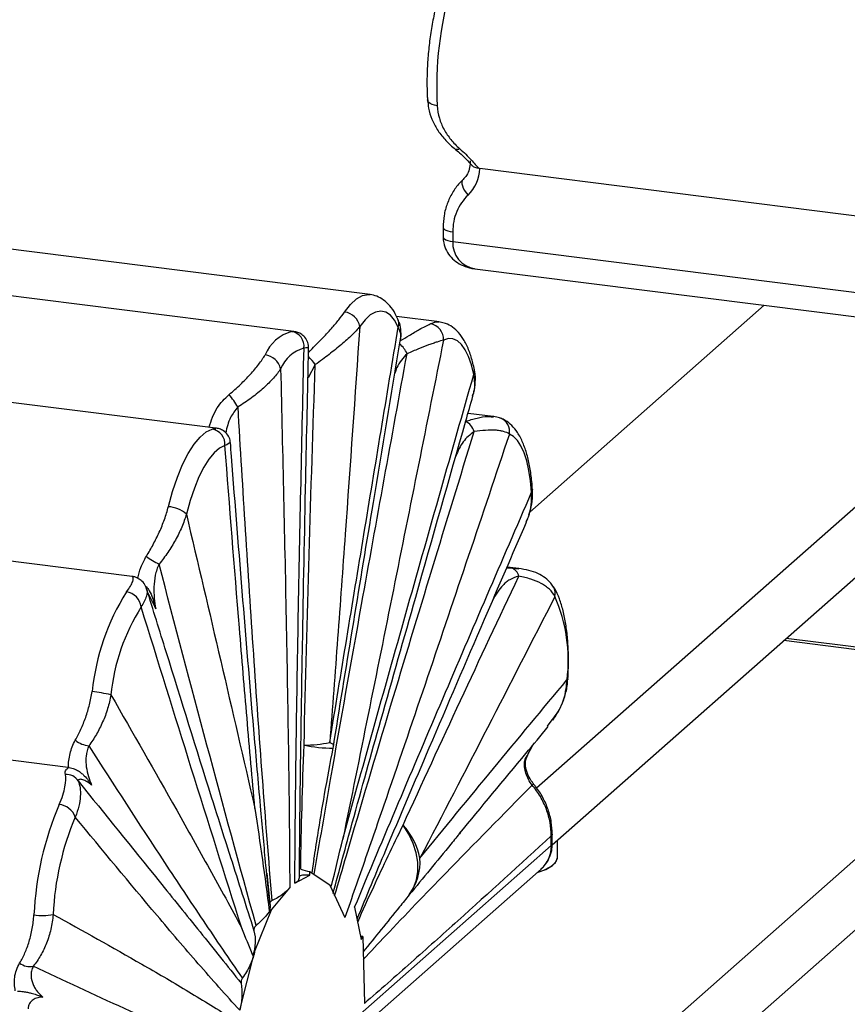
# Paper-space layout '_Dimétrica' of a CAD drawing. Header units: millimetres. Extents: x -787 to -323, y -1059 to 481.
# Tile 4 of 11: x -693 to -583, y 113 to 244. Entities that reach past the tile are written whole.
import ezdxf

# ---------------------------------------------------------------- set-up
doc = ezdxf.new("R2010")
doc.units = ezdxf.units.MM

psp = doc.layouts.new('_Dimétrica')

# ---------------------------------------------------------------- linework, layer by layer
at = {"color": 7, "linetype": 'Continuous', "lineweight": 25}
for p, q in [((-549.22, 213.9), (-631.81, 224.31)), ((-646.48, 207.46), (-736.28, 218.77)), ((-636.71, 216.46), (-636.71, 215.16)), ((-635.42, 215.83), (-635.42, 214.54)), ((-656.69, 202.51), (-746.3, 213.8)), ((-635.42, 214.54), (-545.62, 203.23)), ((-632.46, 210.91), (-546.29, 200.05)), ((-625.13, 178.36), (-593.75, 206.03)), ((-637.2, 203.79), (-642.93, 204.51)), ((-667.1, 189.58), (-756.33, 200.83)), ((-624.2, 141.47), (-556.33, 201.32)), ((-622.12, 133.87), (-546.98, 200.14)), ((-630, 191.15), (-633.38, 191.57)), ((-630.13, 191.09), (-630.01, 191.08)), ((-667.14, 189.5), (-667.11, 189.5)), ((-678.3, 169.77), (-763.62, 180.53)), ((-626.56, 170.82), (-628.15, 171.02)), ((-552.11, 156.6), (-590.82, 161.48)), ((-621.96, 96.3), (-553.73, 156.48)), ((-686.85, 144.22), (-771.03, 154.82)), ((-547.99, 152.11), (-617.29, 91)), ((-622.76, 149.75), (-622.12, 150.6)), ((-622.24, 133.77), (-622.24, 135.07)), ((-622.11, 134.01), (-622.11, 135.3)), ((-621.41, 132.16), (-621.41, 134.5)), ((-691.53, 72.66), (-622.24, 133.77)), ((-653.99, 131.94), (-654.27, 130.14)), ((-692.59, 69.77), (-623.61, 130.61)), ((-660.31, 130.08), (-659.88, 126.04)), ((-656.54, 128.73), (-654.55, 129.8)), ((-654.55, 129.8), (-654.52, 130.31)), ((-654.52, 130.31), (-651.81, 128.49)), ((-659.65, 125.15), (-657.23, 128.12)), ((-651.84, 128.39), (-651.81, 128.49)), ((-651.84, 128.39), (-649.86, 124.13)), ((-661.96, 119.54), (-659.65, 125.15)), ((-659.81, 125.17), (-659.65, 125.15)), ((-648.55, 125.51), (-647.66, 121.21)), ((-647.47, 121.59), (-647.24, 112.65)), ((-663.91, 111.74), (-661.93, 119.49)), ((-661.96, 119.54), (-661.93, 119.49))]:
    psp.add_line(p, q, dxfattribs=at)
at = {"color": 8, "linetype": 'Continuous', "lineweight": 25}
for p, q in [((-656.98, 202.51), (-656.69, 202.5)), ((-653.81, 198.09), (-654.78, 196.3)), ((-628.22, 170.86), (-627.59, 170.9)), ((-627.59, 170.9), (-626.57, 170.79)), ((-678.27, 169.72), (-678.3, 169.77)), ((-553.73, 156.48), (-591.14, 161.19))]:
    psp.add_line(p, q, dxfattribs=at)
at = {"color": 8, "linetype": 'Continuous', "lineweight": 25, "flags": 128}
for points in [[(-637.51, 232.71), (-637.86, 232.77), (-638.17, 232.87), (-638.43, 232.99), (-638.62, 233.14), (-638.75, 233.31), (-638.8, 233.49), (-638.8, 233.5)], [(-636.71, 216.46), (-636.71, 216.44), (-636.66, 216.31), (-636.53, 216.18), (-636.34, 216.07), (-636.08, 215.97), (-635.77, 215.89), (-635.42, 215.83)], [(-636.71, 215.16), (-636.71, 215.14), (-636.66, 215.01), (-636.53, 214.89), (-636.34, 214.78), (-636.08, 214.68), (-635.77, 214.6), (-635.42, 214.54)], [(-649.89, 205.12), (-649.09, 206.14), (-648.28, 206.88), (-647.48, 207.33), (-646.7, 207.47), (-646.48, 207.46)], [(-638.43, 203.56), (-637.69, 203.79), (-637.2, 203.79)], [(-624.76, 181.38), (-624.78, 181.2), (-624.88, 181.01)], [(-651.88, 147.57), (-651.68, 147.47), (-651.53, 147.37), (-651.42, 147.28), (-651.37, 147.2), (-651.36, 147.14)], [(-622.11, 135.3), (-622.13, 135.19), (-622.24, 135.07)], [(-622.24, 133.77), (-622.13, 133.9), (-622.11, 134.01)]]:
    psp.add_lwpolyline(points, dxfattribs=at)
at = {"color": 7, "linetype": 'Continuous', "lineweight": 25, "flags": 128}
for points in [[(-634.02, 222.85), (-634.14, 222.7), (-634.19, 222.5), (-634.19, 222.26), (-634.13, 221.98), (-634.01, 221.68), (-633.84, 221.37), (-633.63, 221.06), (-633.38, 220.76)], [(-642.71, 203.12), (-643.21, 204.04), (-643.77, 204.7), (-644.39, 205.11), (-645.05, 205.25), (-645.74, 205.12), (-646.45, 204.73), (-647.16, 204.07), (-647.87, 203.17)], [(-632.61, 196.75), (-632.92, 198.04), (-633.3, 199.16), (-633.74, 200.07), (-634.25, 200.78), (-634.8, 201.27), (-635.39, 201.54), (-636.01, 201.57), (-636.66, 201.37)], [(-673.46, 179.1), (-672.9, 181.13), (-672.26, 183.02), (-671.56, 184.71), (-670.81, 186.19), (-670.03, 187.43), (-669.23, 188.39), (-668.42, 189.08), (-667.62, 189.47)], [(-624.88, 181.01), (-625.02, 182.54), (-625.24, 183.94), (-625.53, 185.2), (-625.88, 186.3), (-626.3, 187.22), (-626.77, 187.96), (-627.28, 188.49), (-627.84, 188.81)], [(-665.9, 187.26), (-666.61, 186.91), (-667.32, 186.31), (-668.03, 185.46), (-668.72, 184.37), (-669.38, 183.06), (-669.99, 181.56), (-670.56, 179.9), (-671.06, 178.1)], [(-620.01, 156.05), (-620.04, 155.99), (-620.14, 155.93)], [(-641.25, 127.16), (-640.68, 128.11), (-640.29, 129.17), (-640.1, 130.32), (-640.11, 131.54), (-640.32, 132.79), (-640.72, 134.06), (-641.31, 135.3), (-642.07, 136.5)], [(-624.12, 130.16), (-623.22, 130.47), (-622.28, 130.95), (-621.66, 131.49), (-621.41, 132.06), (-621.41, 132.16)], [(-624.12, 130.16), (-622.96, 130.58), (-622.09, 131.08), (-621.57, 131.63), (-621.41, 132.16)], [(-647.47, 121.59), (-647.65, 121.6), (-647.74, 121.62)], [(-647.66, 121.21), (-647.62, 121.29), (-647.47, 121.59)]]:
    psp.add_lwpolyline(points, dxfattribs=at)
at = {"color": 7, "linetype": 'Continuous', "lineweight": 25}
for centre, radius, start, end in [((-589.73, 235.22), 47.84, 163.7886, 183.0058), ((-636.91, 224.43), 5.1, 313.9215, 358.5985), ((-650.16, 202.81), 2.32, 8.9584, 83.2899), ((-638.75, 201.49), 2.09, 356.5603, 81.12), ((-655.57, 197.34), 5.36, 105.2471, 157.5894), ((-657.3, 200.55), 1.99, 352.6464, 80.9718), ((-654.08, 195.73), 4.73, 105.2471, 157.5894), ((-660.78, 197.01), 2.39, 12.5931, 83.9861), ((-633.48, 197.2), 0.976, 332.8389, 10.5213), ((-679.87, 182.39), 18.65, 32.5612, 38.8704), ((-634.68, 188.51), 2.21, 16.5151, 64.2454), ((-667.94, 187.44), 2.05, 354.7743, 80.9866), ((-673.72, 175.05), 4.05, 48.8981, 86.3602), ((-671.79, 178.1), 7.3, 230.673, 246.4162), ((-628.03, 169.51), 1.46, 10.6052, 72.408), ((-653.13, 151.3), 30.68, 147.7276, 174.2672), ((-679.37, 165.43), 2.28, 6.329, 82.767), ((-641.25, 158.55), 21.28, 352.9299, 23.6133), ((-654.21, 151.22), 27.07, 147.7276, 174.2672), ((-685.92, 134.07), 20.42, 76.481, 83.652), ((-683.8, 150.48), 3.37, 231.2278, 265.2149), ((-655.16, 162.69), 15.48, 269.4766, 282.2672), ((-661.23, 148.75), 10, 348.7896, 350.717), ((-687.14, 141.36), 1.93, 33.0191, 93.0173), ((-625.6, 142.89), 1.31, 307.688, 318.3859), ((-648.63, 122.51), 42.86, 157.0209, 177.3502), ((-688.31, 136.72), 2.54, 19.6448, 85.1473), ((-651.1, 122.81), 37.82, 157.0209, 177.3502), ((-648.73, 130.32), 9.09, 11.1623, 42.8742), ((-626.4, 133.7), 4.17, 312.158, 0.9777), ((-647.29, 131.59), 7.49, 323.7618, 3.7746), ((-653.92, 135.22), 4.95, 248.177, 263.0041), ((-690.33, 131.16), 6.76, 260.4163, 282.3358), ((-691.99, 119.81), 2.23, 232.0832, 281.7116)]:
    psp.add_arc(centre, radius, start, end, dxfattribs=at)
at = {"color": 8, "linetype": 'Continuous', "lineweight": 25}
for centre, radius, start, end in [((-634.84, 227.52), 0.636, 239.7043, 301.7848), ((-631.97, 214.33), 3.45, 176.5002, 261.8247), ((-644.1, 203.59), 1.47, 341.3934, 23.7233), ((-644.87, 198.07), 3.65, 23.9102, 49.7453), ((-662.25, 191.74), 10.57, 36.9739, 44.5821), ((-629.73, 189.14), 1.92, 350.0468, 67.3898), ((-678.44, 167.79), 1.94, 60.1282, 84.9972), ((-623.33, 167.52), 1.63, 344.0409, 30.8684), ((-651.62, 163.42), 16.61, 257.1794, 270.6855)]:
    psp.add_arc(centre, radius, start, end, dxfattribs=at)
at = {"color": 7, "linetype": 'Continuous', "lineweight": 25}
for points, knots in [([(-637.1, 248.19), (-637.21, 247.83), (-637.5, 246.8), (-637.92, 245), (-638.33, 242.78), (-638.63, 240.52), (-638.82, 238.26), (-638.89, 236.09), (-638.86, 234.51), (-638.81, 233.68), (-638.8, 233.49)], [0, 0, 0, 0, 0.078038, 0.2268171, 0.3750338, 0.5229151, 0.6707795, 0.8188459, 0.9601037, 1, 1, 1, 1]), ([(-638.77, 233.5), (-638.75, 233.12), (-638.68, 232.24), (-638.24, 230.89), (-637.52, 229.49), (-636.51, 228.19), (-635.68, 227.37), (-635.19, 227), (-635.16, 226.98)], [0, 0, 0, 0, 0.145659, 0.34418, 0.549058, 0.76284, 0.985745, 1, 1, 1, 1]), ([(-637.51, 232.71), (-637.47, 232.14), (-637.37, 231.59), (-637.06, 230.53), (-636.85, 230.03), (-636.46, 229.31), (-636.31, 229.07), (-636.01, 228.61), (-635.84, 228.39), (-635.32, 227.75), (-634.93, 227.36), (-634.5, 226.98)], [0, 0, 0, 0, 0.25, 0.25, 0.5, 0.5, 0.625, 0.625, 0.75, 0.75, 1, 1, 1, 1]), ([(-635.17, 226.98), (-634.94, 226.79), (-634.4, 226.34), (-633.72, 225.66), (-633.21, 225.1), (-632.92, 224.82), (-632.84, 224.73)], [0, 0, 0, 0, 0.218971, 0.513535, 0.855928, 1, 1, 1, 1]), ([(-634.5, 226.98), (-633.9, 226.46), (-633.42, 225.96), (-632.56, 225.04), (-632.22, 224.65), (-631.91, 224.32)], [0, 0, 0, 0, 0.5, 0.5, 1, 1, 1, 1]), ([(-633.11, 225.35), (-633.11, 225.29), (-633.08, 224.9), (-633.19, 224.2), (-633.52, 223.4), (-633.88, 223.01), (-634.04, 222.84)], [0, 0, 0, 0, 0.055377, 0.383572, 0.71761, 1, 1, 1, 1]), ([(-631.91, 224.32), (-632.08, 224.35), (-632.44, 224.42), (-632.75, 224.59), (-632.83, 224.72), (-632.84, 224.73)], [0, 0, 0, 0, 0.475265, 0.950118, 1, 1, 1, 1]), ([(-634.14, 222.69), (-634.27, 222.58), (-634.79, 222.12), (-635.5, 221.08), (-636.21, 219.63), (-636.63, 218.06), (-636.68, 216.98), (-636.7, 216.46)], [0, 0, 0, 0, 0.073155, 0.307345, 0.543224, 0.777713, 1, 1, 1, 1]), ([(-633.38, 220.76), (-633.7, 220.45), (-633.99, 220.11), (-634.5, 219.37), (-634.71, 218.97), (-635.07, 218.13), (-635.33, 217.25), (-635.42, 216.32), (-635.42, 215.83)], [0, 0, 0, 0, 0.25, 0.25, 0.5, 0.5, 0.75, 1, 1, 1, 1]), ([(-636.71, 215.16), (-636.7, 214.9), (-636.66, 214.26), (-636.31, 213.31), (-635.66, 212.4), (-634.8, 211.68), (-633.74, 211.18), (-632.93, 210.93), (-632.46, 210.92), (-632.41, 210.92)], [0, 0, 0, 0, 0.115495, 0.281165, 0.44521, 0.611887, 0.78779, 0.978158, 1, 1, 1, 1]), ([(-642.76, 204.18), (-642.87, 204.42), (-643.18, 205.07), (-643.79, 205.95), (-644.62, 206.74), (-645.52, 207.27), (-646.17, 207.39), (-646.48, 207.45)], [0, 0, 0, 0, 0.146119, 0.399273, 0.62097, 0.823635, 1, 1, 1, 1]), ([(-642.45, 201.23), (-642.44, 201.26), (-642.32, 201.69), (-642.34, 202.51), (-642.45, 203.48), (-642.71, 204), (-642.79, 204.16)], [0, 0, 0, 0, 0.032417, 0.438125, 0.816532, 1, 1, 1, 1]), ([(-647.87, 203.17), (-648.15, 202.82), (-648.5, 202.44), (-649.12, 201.84), (-649.34, 201.64), (-649.81, 201.21), (-650.06, 201), (-650.84, 200.34), (-651.39, 199.9), (-652.55, 199), (-653.17, 198.54), (-653.81, 198.09)], [0, 0, 0, 0, 0.25, 0.25, 0.375, 0.375, 0.5, 0.5, 0.75, 0.75, 1, 1, 1, 1]), ([(-647.87, 203.17), (-648.5, 193.92), (-649.15, 184.66), (-650.14, 170.76), (-650.48, 166.12), (-651.17, 156.85), (-651.52, 152.21), (-651.88, 147.57)], [0, 0, 0, 0, 0.5, 0.5, 0.75, 0.75, 1, 1, 1, 1]), ([(-651.88, 147.57), (-650.36, 156.84), (-648.84, 166.1), (-645.78, 184.61), (-644.25, 193.87), (-642.71, 203.12)], [0, 0, 0, 0, 0.5, 0.5, 1, 1, 1, 1]), ([(-642.46, 201.29), (-642.44, 201.37), (-642.24, 202.04), (-642.49, 202.62), (-642.71, 203.12)], [0, 0, 0, 0, 0.126734, 1, 1, 1, 1]), ([(-632.52, 197.38), (-632.59, 197.68), (-632.78, 198.58), (-633.2, 199.94), (-633.83, 201.3), (-634.57, 202.36), (-635.41, 203.12), (-636.27, 203.61), (-636.87, 203.71), (-637.12, 203.75)], [0, 0, 0, 0, 0.0932666, 0.2770781, 0.4654049, 0.6292087, 0.772942, 0.9049884, 1, 1, 1, 1]), ([(-654.73, 200.26), (-654.72, 200.33), (-654.67, 200.64), (-654.85, 201.26), (-655.29, 201.9), (-655.87, 202.3), (-656.37, 202.47), (-656.62, 202.49), (-656.71, 202.5)], [0, 0, 0, 0, 0.065508, 0.279637, 0.506032, 0.697934, 0.88235, 1, 1, 1, 1]), ([(-656.54, 128.73), (-656.53, 131.68), (-656.51, 134.64), (-656.45, 140.57), (-656.41, 143.54), (-656.29, 152.46), (-656.19, 158.43), (-655.97, 170.37), (-655.85, 176.35), (-655.59, 188.31), (-655.46, 194.3), (-655.32, 200.29)], [0, 0, 0, 0, 0.125, 0.125, 0.25, 0.25, 0.5, 0.5, 0.75, 0.75, 1, 1, 1, 1]), ([(-655.91, 129.47), (-655.91, 129.7), (-655.92, 132.5), (-655.86, 138.47), (-655.72, 148.59), (-655.48, 163.55), (-655.13, 181.18), (-654.83, 194.46), (-654.7, 200.27)], [0, 0, 0, 0, 0.010046, 0.120974, 0.254329, 0.439973, 0.755068, 1, 1, 1, 1]), ([(-651.37, 147.14), (-651.34, 147.34), (-649.58, 158.18), (-646.61, 176.23), (-643.64, 194.07), (-642.44, 201.28)], [0, 0, 0, 0, 0.011226, 0.599815, 1, 1, 1, 1]), ([(-636.66, 201.37), (-638.89, 190.23), (-641.13, 179.1), (-645.61, 156.85), (-647.86, 145.73), (-650.13, 134.63)], [0, 0, 0, 0, 0.5, 0.5, 1, 1, 1, 1]), ([(-636.66, 201.37), (-636.89, 201.31), (-637.18, 201.22), (-637.68, 201.06), (-637.86, 201), (-638.25, 200.86), (-638.45, 200.79), (-639.08, 200.56), (-639.53, 200.38), (-640.49, 199.99), (-641, 199.78), (-641.54, 199.55)], [0, 0, 0, 0, 0.25, 0.25, 0.375, 0.375, 0.5, 0.5, 0.75, 0.75, 1, 1, 1, 1]), ([(-665.35, 194.09), (-664.81, 194.52), (-664.31, 194.97), (-663.36, 195.88), (-662.91, 196.34), (-662.09, 197.25), (-661.71, 197.7), (-661.05, 198.57), (-660.76, 198.99), (-660.53, 199.39)], [0, 0, 0, 0, 0.25, 0.25, 0.5, 0.5, 0.75, 0.75, 1, 1, 1, 1]), ([(-658.45, 197.53), (-658.71, 197.13), (-659.03, 196.71), (-659.8, 195.85), (-660.25, 195.4), (-661.23, 194.52), (-661.76, 194.08), (-662.91, 193.22), (-663.51, 192.81), (-664.15, 192.43)], [0, 0, 0, 0, 0.25, 0.25, 0.5, 0.5, 0.75, 0.75, 1, 1, 1, 1]), ([(-658.45, 197.53), (-658.31, 191.78), (-658.18, 186.03), (-657.92, 174.52), (-657.8, 168.75), (-657.58, 157.2), (-657.48, 151.41), (-657.36, 142.71), (-657.32, 139.8), (-657.26, 133.97), (-657.24, 131.05), (-657.23, 128.12)], [0, 0, 0, 0, 0.25, 0.25, 0.5, 0.5, 0.75, 0.75, 0.875, 0.875, 1, 1, 1, 1]), ([(-655.31, 147.22), (-655.12, 155.7), (-654.89, 164.17), (-654.39, 181.13), (-654.11, 189.61), (-653.81, 198.09)], [0, 0, 0, 0, 0.5, 0.5, 1, 1, 1, 1]), ([(-650.13, 134.63), (-648.69, 139.85), (-647.25, 145.05), (-644.34, 155.43), (-642.88, 160.6), (-638.49, 176.12), (-635.56, 186.44), (-632.61, 196.75)], [0, 0, 0, 0, 0.25, 0.25, 0.5, 0.5, 1, 1, 1, 1]), ([(-632.76, 193.86), (-632.7, 194.02), (-632.49, 194.64), (-632.39, 195.74), (-632.37, 196.77), (-632.52, 197.29), (-632.54, 197.37)], [0, 0, 0, 0, 0.134986, 0.544094, 0.929063, 1, 1, 1, 1]), ([(-651.44, 127.34), (-650.58, 130.5), (-648.48, 138.27), (-644.78, 151.48), (-639.7, 169.37), (-635.6, 183.84), (-633.04, 192.78), (-632.72, 193.88)], [0, 0, 0, 0, 0.140654, 0.346291, 0.594478, 0.949821, 1, 1, 1, 1]), ([(-659.58, 126.4), (-660.04, 131.89), (-660.47, 137.38), (-661.29, 148.38), (-661.68, 153.88), (-662.8, 170.39), (-663.49, 181.41), (-664.15, 192.43)], [0, 0, 0, 0, 0.25, 0.25, 0.5, 0.5, 1, 1, 1, 1]), ([(-629, 190.9), (-629.11, 190.94), (-629.48, 191.1), (-629.86, 191.13), (-630.12, 191.16)], [0, 0, 0, 0, 0.297863, 1, 1, 1, 1]), ([(-624.76, 181.38), (-624.78, 181.74), (-624.86, 182.77), (-625.09, 184.37), (-625.48, 186.12), (-626.02, 187.68), (-626.68, 188.97), (-627.47, 189.95), (-628.25, 190.58), (-628.79, 190.83), (-629, 190.92)], [0, 0, 0, 0, 0.076407, 0.223714, 0.372926, 0.525485, 0.682724, 0.812987, 0.928339, 1, 1, 1, 1]), ([(-665.19, 187.66), (-665.19, 187.77), (-665.2, 188.12), (-665.49, 188.71), (-666.02, 189.24), (-666.61, 189.51), (-666.99, 189.59), (-667.14, 189.58), (-667.14, 189.58)], [0, 0, 0, 0, 0.1039493, 0.3456204, 0.5936737, 0.7987097, 0.9913527, 1, 1, 1, 1]), ([(-627.84, 188.81), (-631.48, 177.96), (-635.13, 167.12), (-640.62, 150.92), (-642.46, 145.53), (-645.22, 137.48), (-646.15, 134.8), (-648, 129.45), (-648.93, 126.79), (-649.86, 124.13)], [0, 0, 0, 0, 0.5, 0.5, 0.75, 0.75, 0.875, 0.875, 1, 1, 1, 1]), ([(-627.84, 188.81), (-628.05, 188.95), (-628.32, 189.06), (-628.79, 189.19), (-628.96, 189.22), (-629.33, 189.28), (-629.53, 189.3), (-630.14, 189.34), (-630.58, 189.33), (-631.53, 189.27), (-632.03, 189.22), (-632.56, 189.14)], [0, 0, 0, 0, 0.25, 0.25, 0.375, 0.375, 0.5, 0.5, 0.75, 0.75, 1, 1, 1, 1]), ([(-661.89, 138.74), (-662.25, 142.74), (-662.6, 146.76), (-663.29, 154.82), (-663.63, 158.86), (-664.62, 171), (-665.27, 179.12), (-665.9, 187.26)], [0, 0, 0, 0, 0.25, 0.25, 0.5, 0.5, 1, 1, 1, 1]), ([(-659.88, 125.9), (-660.06, 127.63), (-660.49, 131.78), (-661.15, 139.23), (-662.2, 151.03), (-663.51, 166.8), (-664.57, 179.99), (-665.12, 187.05), (-665.16, 187.66)], [0, 0, 0, 0, 0.08642, 0.207046, 0.36377, 0.661319, 0.970562, 1, 1, 1, 1]), ([(-648.55, 125.51), (-646.6, 130.21), (-644.63, 134.88), (-640.7, 144.17), (-638.73, 148.79), (-632.8, 162.65), (-628.84, 171.84), (-624.88, 181.01)], [0, 0, 0, 0, 0.25, 0.25, 0.5, 0.5, 1, 1, 1, 1]), ([(-625.62, 177.03), (-625.51, 177.27), (-625.14, 178.01), (-624.85, 179.37), (-624.87, 180.46), (-624.88, 181.01)], [0, 0, 0, 0, 0.18595, 0.586042, 1, 1, 1, 1]), ([(-625.23, 178.02), (-625.12, 178.36), (-624.85, 179.21), (-624.7, 180.35), (-624.77, 181.13), (-624.79, 181.38)], [0, 0, 0, 0, 0.3157346, 0.7736509, 1, 1, 1, 1]), ([(-676.41, 172.46), (-676.09, 172.97), (-675.78, 173.49), (-675.21, 174.57), (-674.94, 175.12), (-674.55, 175.96), (-674.43, 176.24), (-674.2, 176.81), (-674.09, 177.1), (-673.78, 177.95), (-673.61, 178.52), (-673.46, 179.1)], [0, 0, 0, 0, 0.25, 0.25, 0.5, 0.5, 0.625, 0.625, 0.75, 0.75, 1, 1, 1, 1]), ([(-671.06, 178.1), (-671.22, 177.52), (-671.43, 176.94), (-671.8, 176.07), (-671.93, 175.78), (-672.21, 175.2), (-672.36, 174.91), (-672.83, 174.06), (-673.18, 173.51), (-673.91, 172.44), (-674.3, 171.91), (-674.71, 171.41)], [0, 0, 0, 0, 0.25, 0.25, 0.375, 0.375, 0.5, 0.5, 0.75, 0.75, 1, 1, 1, 1]), ([(-671.06, 178.1), (-669.52, 171.56), (-667.99, 165.02), (-664.93, 151.9), (-663.41, 145.33), (-661.89, 138.74)], [0, 0, 0, 0, 0.5, 0.5, 1, 1, 1, 1]), ([(-648.22, 123.93), (-646.94, 127.02), (-643.74, 134.71), (-638.05, 148.04), (-631.78, 162.65), (-627.44, 172.68), (-625.57, 177)], [0, 0, 0, 0, 0.171677, 0.428347, 0.753766, 1, 1, 1, 1]), ([(-625.62, 177), (-625.53, 177.15), (-625.42, 177.37), (-625.35, 177.59), (-625.34, 177.65)], [0, 0, 0, 0, 0.7433071, 1, 1, 1, 1]), ([(-674.71, 171.41), (-674.95, 170.93), (-675.11, 170.42), (-675.33, 169.4), (-675.38, 168.87), (-675.41, 167.86), (-675.39, 167.36), (-675.3, 166.38), (-675.24, 165.9), (-675.16, 165.43)], [0, 0, 0, 0, 0.25, 0.25, 0.5, 0.5, 0.75, 0.75, 1, 1, 1, 1]), ([(-661.72, 123.08), (-663.96, 131.09), (-666.14, 139.14), (-670.46, 155.25), (-672.59, 163.33), (-674.71, 171.41)], [0, 0, 0, 0, 0.5, 0.5, 1, 1, 1, 1]), ([(-621.96, 168.34), (-622.06, 168.52), (-622.35, 169), (-623.07, 169.61), (-624.05, 170.19), (-625.24, 170.61), (-626.14, 170.75), (-626.61, 170.82)], [0, 0, 0, 0, 0.1122236, 0.3052015, 0.5161718, 0.7491519, 1, 1, 1, 1]), ([(-679.08, 167.69), (-678.85, 167.98), (-678.67, 168.24), (-678.4, 168.7), (-678.3, 168.9), (-678.11, 169.4), (-678.13, 169.61), (-678.27, 169.72)], [0, 0, 0, 0, 0.25, 0.25, 0.5, 0.5, 1, 1, 1, 1]), ([(-677.48, 169.48), (-677.49, 169.48), (-677.52, 169.5), (-677.53, 169.5), (-677.61, 169.55), (-677.7, 169.6), (-677.92, 169.7), (-678.14, 169.73), (-678.3, 169.75)], [0, 0, 0, 0, 0.185227, 0.490143, 0.57125, 0.637337, 0.739271, 1, 1, 1, 1]), ([(-676.4, 168.08), (-676.43, 168.21), (-676.53, 168.59), (-676.93, 169.12), (-677.32, 169.35), (-677.48, 169.45)], [0, 0, 0, 0, 0.220987, 0.667147, 1, 1, 1, 1]), ([(-642.07, 136.5), (-639.52, 142.08), (-636.96, 147.63), (-631.8, 158.72), (-629.21, 164.25), (-626.6, 169.78)], [0, 0, 0, 0, 0.5, 0.5, 1, 1, 1, 1]), ([(-626.6, 169.78), (-627.06, 169.68), (-627.44, 169.52), (-627.96, 169.22), (-628.12, 169.11), (-628.42, 168.87), (-628.56, 168.74), (-628.96, 168.32), (-629.21, 168.01), (-629.67, 167.33), (-629.89, 166.95), (-630.09, 166.56)], [0, 0, 0, 0, 0.25, 0.25, 0.375, 0.375, 0.5, 0.5, 0.75, 0.75, 1, 1, 1, 1]), ([(-621.76, 167.07), (-621.93, 167.43), (-622.18, 167.75), (-622.64, 168.19), (-622.81, 168.33), (-623.18, 168.59), (-623.38, 168.72), (-624.01, 169.06), (-624.47, 169.25), (-625.48, 169.56), (-626.03, 169.68), (-626.6, 169.78)], [0, 0, 0, 0, 0.25, 0.25, 0.375, 0.375, 0.5, 0.5, 0.75, 0.75, 1, 1, 1, 1]), ([(-676.44, 168.41), (-676.3, 168.23), (-675.7, 167.41), (-675.44, 166.42), (-675.21, 165.63), (-675.17, 165.45), (-675.16, 165.44), (-675.16, 165.43)], [0, 0, 0, 0, 0.18933, 0.819723, 0.982014, 0.996883, 1, 1, 1, 1]), ([(-665.79, 134.28), (-666.42, 136.26), (-669.09, 144.68), (-672.61, 155.97), (-675.5, 165.3), (-676.37, 168.11)], [0, 0, 0, 0, 0.177088, 0.752349, 1, 1, 1, 1]), ([(-620.01, 156.05), (-619.99, 156.44), (-619.94, 157.57), (-619.93, 159.4), (-620.04, 161.47), (-620.28, 163.41), (-620.64, 165.2), (-621.12, 166.78), (-621.58, 167.79), (-621.88, 168.28), (-621.93, 168.36)], [0, 0, 0, 0, 0.076681, 0.222798, 0.369639, 0.517704, 0.667714, 0.820761, 0.969078, 1, 1, 1, 1]), ([(-621.76, 167.07), (-624.76, 161.2), (-627.77, 155.35), (-633.78, 143.68), (-636.8, 137.86), (-639.81, 132.08)], [0, 0, 0, 0, 0.5, 0.5, 1, 1, 1, 1]), ([(-663.64, 122.72), (-665.91, 129.82), (-668.15, 136.96), (-672.64, 151.3), (-674.87, 158.48), (-677.1, 165.68)], [0, 0, 0, 0, 0.5, 0.5, 1, 1, 1, 1]), ([(-639.81, 132.08), (-636.54, 136.1), (-633.26, 140.09), (-626.7, 148.04), (-623.42, 151.99), (-620.14, 155.93)], [0, 0, 0, 0, 0.5, 0.5, 1, 1, 1, 1]), ([(-622.02, 150.55), (-621.73, 150.99), (-621.11, 151.91), (-620.49, 153.45), (-620.1, 154.86), (-620.06, 155.73), (-620.05, 156.05)], [0, 0, 0, 0, 0.263676, 0.557364, 0.838178, 1, 1, 1, 1]), ([(-685.92, 147.85), (-685.65, 148.32), (-685.4, 148.81), (-684.94, 149.83), (-684.72, 150.36), (-684.43, 151.19), (-684.34, 151.47), (-684.17, 152.04), (-684.09, 152.32), (-683.87, 153.19), (-683.75, 153.77), (-683.67, 154.37)], [0, 0, 0, 0, 0.25, 0.25, 0.5, 0.5, 0.625, 0.625, 0.75, 0.75, 1, 1, 1, 1]), ([(-681.15, 153.93), (-681.26, 153.3), (-681.4, 152.68), (-681.68, 151.78), (-681.78, 151.48), (-682.01, 150.88), (-682.13, 150.59), (-682.51, 149.72), (-682.79, 149.17), (-683.4, 148.11), (-683.73, 147.6), (-684.08, 147.12)], [0, 0, 0, 0, 0.25, 0.25, 0.375, 0.375, 0.5, 0.5, 0.75, 0.75, 1, 1, 1, 1]), ([(-681.15, 153.93), (-678.21, 148.81), (-675.27, 143.68), (-670.89, 135.9), (-669.43, 133.29), (-666.52, 128.04), (-665.07, 125.4), (-663.64, 122.72)], [0, 0, 0, 0, 0.5, 0.5, 0.75, 0.75, 1, 1, 1, 1]), ([(-634.56, 135.32), (-631.59, 138.93), (-627.62, 143.73), (-623.65, 148.48), (-622.66, 149.67)], [0, 0, 0, 0, 0.748993, 1, 1, 1, 1]), ([(-686.85, 144.22), (-686.84, 144.52), (-686.82, 144.83), (-686.74, 145.45), (-686.69, 145.76), (-686.47, 146.68), (-686.24, 147.28), (-685.92, 147.85)], [0, 0, 0, 0, 0.25, 0.25, 0.5, 0.5, 1, 1, 1, 1]), ([(-625.7, 145.11), (-625.64, 145.27), (-625.42, 145.82), (-625.04, 146.65), (-624.62, 147.29), (-624.47, 147.53)], [0, 0, 0, 0, 0.2020424, 0.7081912, 1, 1, 1, 1]), ([(-684.08, 147.12), (-684.31, 146.66), (-684.42, 146.18), (-684.5, 145.46), (-684.5, 145.23), (-684.49, 144.76), (-684.47, 144.53), (-684.39, 143.86), (-684.29, 143.43), (-684.04, 142.61), (-683.9, 142.22), (-683.74, 141.86)], [0, 0, 0, 0, 0.25, 0.25, 0.375, 0.375, 0.5, 0.5, 0.75, 0.75, 1, 1, 1, 1]), ([(-663.55, 116.06), (-665.31, 118.61), (-667.05, 121.17), (-670.51, 126.32), (-672.23, 128.91), (-677.35, 136.69), (-680.73, 141.9), (-684.08, 147.12)], [0, 0, 0, 0, 0.25, 0.25, 0.5, 0.5, 1, 1, 1, 1]), ([(-653.99, 131.94), (-653.82, 133), (-653.37, 135.9), (-652.55, 140.87), (-651.81, 144.75), (-651.42, 146.81)], [0, 0, 0, 0, 0.213314, 0.583794, 1, 1, 1, 1]), ([(-624.8, 141.86), (-624.99, 142.09), (-625.16, 142.34), (-625.44, 142.87), (-625.55, 143.15), (-625.72, 143.72), (-625.78, 144), (-625.83, 144.59), (-625.83, 144.88), (-625.79, 145.16)], [0, 0, 0, 0, 0.25, 0.25, 0.5, 0.5, 0.75, 0.75, 1, 1, 1, 1]), ([(-625.73, 145.12), (-625.72, 145.12), (-625.7, 145.13), (-625.75, 145.14), (-625.79, 145.16), (-625.79, 145.16)], [0, 0, 0, 0, 0.221153, 0.985131, 1, 1, 1, 1]), ([(-624.62, 142.02), (-624.72, 142.16), (-625.06, 142.59), (-625.47, 143.4), (-625.72, 144.34), (-625.7, 144.89), (-625.69, 145.12)], [0, 0, 0, 0, 0.1460427, 0.4606848, 0.7760035, 1, 1, 1, 1]), ([(-687.24, 143.28), (-687.29, 143.52), (-687.25, 143.72), (-687.06, 144.04), (-686.91, 144.15), (-686.74, 144.2)], [0, 0, 0, 0, 0.5, 0.5, 1, 1, 1, 1]), ([(-686.74, 144.2), (-686.51, 144.18), (-686.27, 144.11), (-685.84, 143.94), (-685.66, 143.84), (-685.33, 143.64), (-685.19, 143.53), (-684.94, 143.32), (-684.82, 143.22), (-684.51, 142.9), (-684.34, 142.69), (-684.02, 142.28), (-683.88, 142.07), (-683.74, 141.86)], [0, 0, 0, 0, 0.125, 0.125, 0.25, 0.25, 0.375, 0.375, 0.5, 0.5, 0.75, 0.75, 1, 1, 1, 1]), ([(-688.09, 139.25), (-687.88, 139.7), (-687.72, 140.12), (-687.45, 140.92), (-687.36, 141.29), (-687.17, 142.3), (-687.16, 142.85), (-687.24, 143.28)], [0, 0, 0, 0, 0.25, 0.25, 0.5, 0.5, 1, 1, 1, 1]), ([(-685.53, 142.41), (-685.3, 141.84), (-685.19, 141.16), (-685.27, 139.94), (-685.33, 139.5), (-685.56, 138.57), (-685.71, 138.08), (-685.92, 137.57)], [0, 0, 0, 0, 0.5, 0.5, 0.75, 0.75, 1, 1, 1, 1]), ([(-683.74, 141.86), (-683.94, 142.04), (-684.15, 142.19), (-684.54, 142.43), (-684.73, 142.52), (-685.08, 142.62), (-685.23, 142.64), (-685.46, 142.59), (-685.54, 142.52), (-685.53, 142.41)], [0, 0, 0, 0, 0.25, 0.25, 0.5, 0.5, 0.75, 0.75, 1, 1, 1, 1]), ([(-685.53, 142.41), (-681.93, 137.96), (-678.33, 133.5), (-672.88, 126.75), (-671.06, 124.49), (-667.4, 119.95), (-665.57, 117.66), (-663.73, 115.36)], [0, 0, 0, 0, 0.5, 0.5, 0.75, 0.75, 1, 1, 1, 1]), ([(-622.24, 135.07), (-622.24, 135.67), (-622.35, 136.86), (-622.68, 138.04), (-623.12, 139.21), (-623.39, 139.77), (-623.86, 140.58), (-624.03, 140.84), (-624.4, 141.36), (-624.59, 141.61), (-624.8, 141.86)], [0, 0, 0, 0, 0.25, 0.5, 0.5, 0.75, 0.75, 0.875, 0.875, 1, 1, 1, 1]), ([(-622.11, 135.3), (-622.14, 135.84), (-622.19, 136.94), (-622.62, 138.6), (-623.34, 140.2), (-624.03, 141.36), (-624.54, 141.9), (-624.64, 142.01)], [0, 0, 0, 0, 0.2231145, 0.460628, 0.7005682, 0.9398716, 1, 1, 1, 1]), ([(-661.89, 138.74), (-661.54, 136.44), (-661.21, 134.15), (-660.57, 129.59), (-660.26, 127.31), (-659.97, 125.05)], [0, 0, 0, 0, 0.5, 0.5, 1, 1, 1, 1]), ([(-663.91, 111.74), (-664.84, 112.75), (-665.77, 113.78), (-667.62, 115.86), (-668.54, 116.91), (-671.31, 120.09), (-673.14, 122.24), (-678.64, 128.74), (-682.28, 133.14), (-685.92, 137.57)], [0, 0, 0, 0, 0.125, 0.125, 0.25, 0.25, 0.5, 0.5, 1, 1, 1, 1]), ([(-665.86, 134.46), (-665.62, 133.7), (-664.35, 129.69), (-663.06, 125.65), (-662.01, 122.37)], [0, 0, 0, 0, 0.188024, 1, 1, 1, 1]), ([(-622.24, 135.07), (-626.4, 131.26), (-630.57, 127.46), (-636.82, 121.84), (-638.91, 119.98), (-643.07, 116.28), (-645.16, 114.45), (-647.24, 112.65)], [0, 0, 0, 0, 0.5, 0.5, 0.75, 0.75, 1, 1, 1, 1]), ([(-634.37, 135.54), (-634.8, 135.02), (-637.11, 132.21), (-639.39, 129.42), (-641.25, 127.16)], [0, 0, 0, 0, 0.186585, 1, 1, 1, 1]), ([(-623.67, 130.6), (-623.5, 130.74), (-623.03, 131.13), (-622.51, 132), (-622.16, 133.02), (-622.12, 133.71), (-622.11, 134.01)], [0, 0, 0, 0, 0.169903, 0.472567, 0.773626, 1, 1, 1, 1]), ([(-655.99, 129.47), (-656.01, 129.28), (-656.03, 129.02), (-656.43, 128.79), (-656.54, 128.73)], [0, 0, 0, 0, 0.733619, 1, 1, 1, 1]), ([(-654.55, 129.8), (-654.71, 129.82), (-654.88, 129.83), (-655.22, 129.83), (-655.38, 129.83), (-655.65, 129.79), (-655.76, 129.77), (-655.9, 129.71), (-655.93, 129.67), (-655.92, 129.63)], [0, 0, 0, 0, 0.25, 0.25, 0.5, 0.5, 0.75, 0.75, 1, 1, 1, 1]), ([(-657.23, 128.12), (-657.49, 127.8), (-657.81, 127.5), (-658.6, 126.93), (-659.06, 126.66), (-659.58, 126.4)], [0, 0, 0, 0, 0.5, 0.5, 1, 1, 1, 1]), ([(-659.81, 125.17), (-660.06, 124.8), (-660.34, 124.43), (-660.98, 123.73), (-661.34, 123.39), (-661.72, 123.08)], [0, 0, 0, 0, 0.5, 0.5, 1, 1, 1, 1]), ([(-659.58, 126.4), (-659.69, 126.35), (-659.77, 126.3), (-659.87, 126.17), (-659.89, 126.11), (-659.88, 126.04)], [0, 0, 0, 0, 0.5, 0.5, 1, 1, 1, 1]), ([(-693.36, 118.06), (-693.09, 118.48), (-692.86, 118.93), (-692.44, 119.89), (-692.25, 120.4), (-692, 121.22), (-691.92, 121.5), (-691.79, 122.07), (-691.72, 122.36), (-691.56, 123.25), (-691.49, 123.86), (-691.45, 124.5)], [0, 0, 0, 0, 0.25, 0.25, 0.5, 0.5, 0.625, 0.625, 0.75, 0.75, 1, 1, 1, 1]), ([(-688.88, 124.56), (-688.94, 123.87), (-689.04, 123.21), (-689.27, 122.26), (-689.35, 121.94), (-689.54, 121.33), (-689.65, 121.02), (-689.99, 120.14), (-690.26, 119.59), (-690.85, 118.56), (-691.18, 118.07), (-691.54, 117.63)], [0, 0, 0, 0, 0.25, 0.25, 0.375, 0.375, 0.5, 0.5, 0.75, 0.75, 1, 1, 1, 1]), ([(-688.88, 124.56), (-684.92, 122.38), (-680.96, 120.17), (-675.04, 116.77), (-673.07, 115.62), (-669.13, 113.26), (-667.17, 112.06), (-665.22, 110.81)], [0, 0, 0, 0, 0.5, 0.5, 0.75, 0.75, 1, 1, 1, 1]), ([(-661.72, 123.08), (-661.84, 122.98), (-661.93, 122.86), (-662.03, 122.61), (-662.04, 122.48), (-662.01, 122.37)], [0, 0, 0, 0, 0.5, 0.5, 1, 1, 1, 1]), ([(-662.01, 122.37), (-661.88, 121.84), (-661.83, 121.3), (-661.88, 120.2), (-661.98, 119.64), (-662.16, 119.08)], [0, 0, 0, 0, 0.5, 0.5, 1, 1, 1, 1]), ([(-661.93, 119.49), (-662.09, 118.88), (-662.3, 118.29), (-662.7, 117.43), (-662.85, 117.15), (-663.18, 116.6), (-663.36, 116.32), (-663.55, 116.06)], [0, 0, 0, 0, 0.5, 0.5, 0.75, 0.75, 1, 1, 1, 1]), ([(-693.94, 114.34), (-694.06, 114.91), (-694.1, 115.52), (-693.94, 116.8), (-693.73, 117.45), (-693.36, 118.06)], [0, 0, 0, 0, 0.5, 0.5, 1, 1, 1, 1]), ([(-691.54, 117.63), (-691.65, 117.42), (-691.73, 117.2), (-691.82, 116.77), (-691.84, 116.55), (-691.81, 115.92), (-691.71, 115.53), (-691.48, 115), (-691.39, 114.83), (-691.19, 114.51), (-691.09, 114.36), (-690.75, 113.95), (-690.51, 113.7), (-690.25, 113.5)], [0, 0, 0, 0, 0.125, 0.125, 0.25, 0.25, 0.5, 0.5, 0.625, 0.625, 0.75, 0.75, 1, 1, 1, 1]), ([(-666.9, 106.48), (-671.1, 108.26), (-675.23, 110.1), (-683.43, 113.83), (-687.5, 115.73), (-691.54, 117.63)], [0, 0, 0, 0, 0.5, 0.5, 1, 1, 1, 1]), ([(-663.55, 116.06), (-663.63, 115.95), (-663.68, 115.84), (-663.74, 115.6), (-663.75, 115.48), (-663.73, 115.36)], [0, 0, 0, 0, 0.5, 0.5, 1, 1, 1, 1]), ([(-663.73, 115.36), (-663.63, 114.77), (-663.6, 114.17), (-663.65, 113.26), (-663.68, 112.96), (-663.77, 112.35), (-663.83, 112.05), (-663.91, 111.74)], [0, 0, 0, 0, 0.5, 0.5, 0.75, 0.75, 1, 1, 1, 1]), ([(-693.63, 114.31), (-693.5, 114.3), (-693.38, 114.29), (-693.13, 114.27), (-693.01, 114.26), (-692.79, 114.23), (-692.68, 114.21), (-692.48, 114.18), (-692.39, 114.16), (-692.13, 114.11), (-691.98, 114.07), (-691.7, 114), (-691.57, 113.97), (-691.21, 113.86), (-691, 113.79), (-690.71, 113.68), (-690.61, 113.64), (-690.43, 113.57), (-690.34, 113.54), (-690.25, 113.5)], [0, 0, 0, 0, 0.0625, 0.0625, 0.125, 0.125, 0.1875, 0.1875, 0.25, 0.25, 0.375, 0.375, 0.5, 0.5, 0.75, 0.75, 0.875, 0.875, 1, 1, 1, 1]), ([(-690.25, 113.5), (-690.49, 113.51), (-690.72, 113.48), (-691.17, 113.36), (-691.38, 113.27), (-691.67, 113.08), (-691.75, 113.01), (-691.92, 112.84), (-691.99, 112.75), (-692.16, 112.44), (-692.23, 112.2), (-692.2, 111.92)], [0, 0, 0, 0, 0.25, 0.25, 0.5, 0.5, 0.625, 0.625, 0.75, 0.75, 1, 1, 1, 1])]:
    psp.add_open_spline(points, degree=3, knots=knots, dxfattribs=at)
for points in [[(-631.91, 224.32), (-631.88, 224.31), (-631.84, 224.31), (-631.81, 224.31)], [(-655.76, 130.63), (-655.67, 136.16), (-655.53, 141.69), (-655.31, 147.22)], [(-686.74, 144.2), (-686.77, 144.21), (-686.81, 144.21), (-686.85, 144.22)], [(-651.64, 128.37), (-651.13, 130.46), (-650.63, 132.54), (-650.13, 134.63)], [(-651.81, 128.49), (-651.75, 128.45), (-651.69, 128.41), (-651.64, 128.37)], [(-659.88, 126.04), (-659.82, 125.71), (-659.85, 125.38), (-659.97, 125.05)], [(-659.97, 125.05), (-659.91, 125.09), (-659.86, 125.13), (-659.81, 125.17)], [(-662.16, 119.08), (-662.65, 120.3), (-663.14, 121.51), (-663.64, 122.72)], [(-662.16, 119.08), (-662.09, 119.24), (-662.02, 119.39), (-661.96, 119.54)]]:
    psp.add_open_spline(points, degree=3, dxfattribs=at)
at = {"color": 8, "linetype": 'Continuous', "lineweight": 25}
for points, knots in [([(-654.71, 199.75), (-654.61, 199.84), (-654, 200.43), (-652.94, 201.52), (-651.69, 202.88), (-650.63, 204.1), (-650.14, 204.77), (-649.89, 205.12)], [0, 0, 0, 0, 0.050074, 0.301186, 0.558379, 0.775993, 1, 1, 1, 1]), ([(-642.44, 201.25), (-642.04, 201.5), (-641.12, 202.08), (-639.65, 202.94), (-638.88, 203.33), (-638.43, 203.56)], [0, 0, 0, 0, 0.239295, 0.555769, 1, 1, 1, 1]), ([(-654.82, 200.27), (-654.8, 200.31), (-654.77, 200.39), (-655.16, 200.32), (-655.32, 200.29)], [0, 0, 0, 0, 0.5873009, 1, 1, 1, 1]), ([(-653.96, 129.93), (-653.23, 134.15), (-651.15, 146.18), (-647.03, 169.39), (-643.57, 188.37), (-641.54, 199.55)], [0, 0, 0, 0, 0.181505, 0.517725, 1, 1, 1, 1]), ([(-641.54, 199.55), (-642.06, 198.98), (-642.76, 198.22), (-643.08, 197.2), (-643.16, 196.95)], [0, 0, 0, 0, 0.7562366, 1, 1, 1, 1]), ([(-632.77, 193.9), (-632.7, 194.09), (-632.35, 195.06), (-632.5, 196), (-632.61, 196.75)], [0, 0, 0, 0, 0.201168, 1, 1, 1, 1]), ([(-668.03, 189.7), (-667.73, 190.62), (-667.18, 192.3), (-665.92, 193.53), (-665.35, 194.09)], [0, 0, 0, 0, 0.543085, 1, 1, 1, 1]), ([(-664.15, 192.43), (-664.52, 191.98), (-665.35, 190.96), (-665.63, 189.67), (-665.79, 188.94)], [0, 0, 0, 0, 0.440842, 1, 1, 1, 1]), ([(-633.72, 190.5), (-633.2, 190.66), (-632.13, 190.98), (-630.86, 191.21), (-630.34, 191.12), (-630.13, 191.09)], [0, 0, 0, 0, 0.373828, 0.757103, 1, 1, 1, 1]), ([(-667.62, 189.47), (-667.54, 189.49), (-667.27, 189.57), (-667.19, 189.53), (-667.14, 189.5)], [0, 0, 0, 0, 0.307486, 1, 1, 1, 1]), ([(-651.22, 127.05), (-650.69, 128.85), (-648.23, 137.32), (-642.08, 158.05), (-636.31, 176.9), (-632.56, 189.14)], [0, 0, 0, 0, 0.086565, 0.407296, 1, 1, 1, 1]), ([(-632.56, 189.14), (-633.09, 188.72), (-634.17, 187.87), (-634.73, 186.53), (-635.01, 185.84)], [0, 0, 0, 0, 0.492487, 1, 1, 1, 1]), ([(-665.18, 187.66), (-665.25, 187.61), (-665.33, 187.55), (-665.82, 187.3), (-665.9, 187.26)], [0, 0, 0, 0, 0.822763, 1, 1, 1, 1]), ([(-677.55, 169.52), (-677.44, 170.01), (-677.19, 171.03), (-676.68, 171.97), (-676.41, 172.46)], [0, 0, 0, 0, 0.478935, 1, 1, 1, 1]), ([(-676.39, 168.08), (-676.38, 168.05), (-676.25, 167.83), (-676.33, 167.09), (-676.82, 166.18), (-677.1, 165.68)], [0, 0, 0, 0, 0.06537, 0.479493, 1, 1, 1, 1]), ([(-675.16, 165.43), (-675.33, 165.83), (-675.69, 166.66), (-676.01, 167.19), (-676.17, 167.47)], [0, 0, 0, 0, 0.476373, 1, 1, 1, 1]), ([(-622.12, 150.6), (-621.85, 150.93), (-620.87, 152.14), (-620.29, 154.06), (-620.17, 155.54), (-620.14, 155.93)], [0, 0, 0, 0, 0.219111, 0.796971, 1, 1, 1, 1]), ([(-625.79, 145.16), (-625.76, 145.21), (-625.45, 145.87), (-625.04, 146.6), (-624.66, 147.27)], [0, 0, 0, 0, 0.076381, 1, 1, 1, 1]), ([(-647.39, 118.54), (-646.39, 119.6), (-642.75, 123.48), (-635.24, 131.28), (-628.66, 137.94), (-624.8, 141.86)], [0, 0, 0, 0, 0.134488, 0.491242, 1, 1, 1, 1]), ([(-648.14, 123.54), (-647.43, 125.12), (-645.46, 129.49), (-643.39, 133.77), (-642.07, 136.5)], [0, 0, 0, 0, 0.36062, 1, 1, 1, 1]), ([(-641.25, 127.16), (-641.68, 126.63), (-643.78, 124.04), (-645.81, 121.53), (-647.42, 119.54)], [0, 0, 0, 0, 0.204527, 1, 1, 1, 1])]:
    psp.add_open_spline(points, degree=3, knots=knots, dxfattribs=at)

doc.saveas('drawing.dxf')
